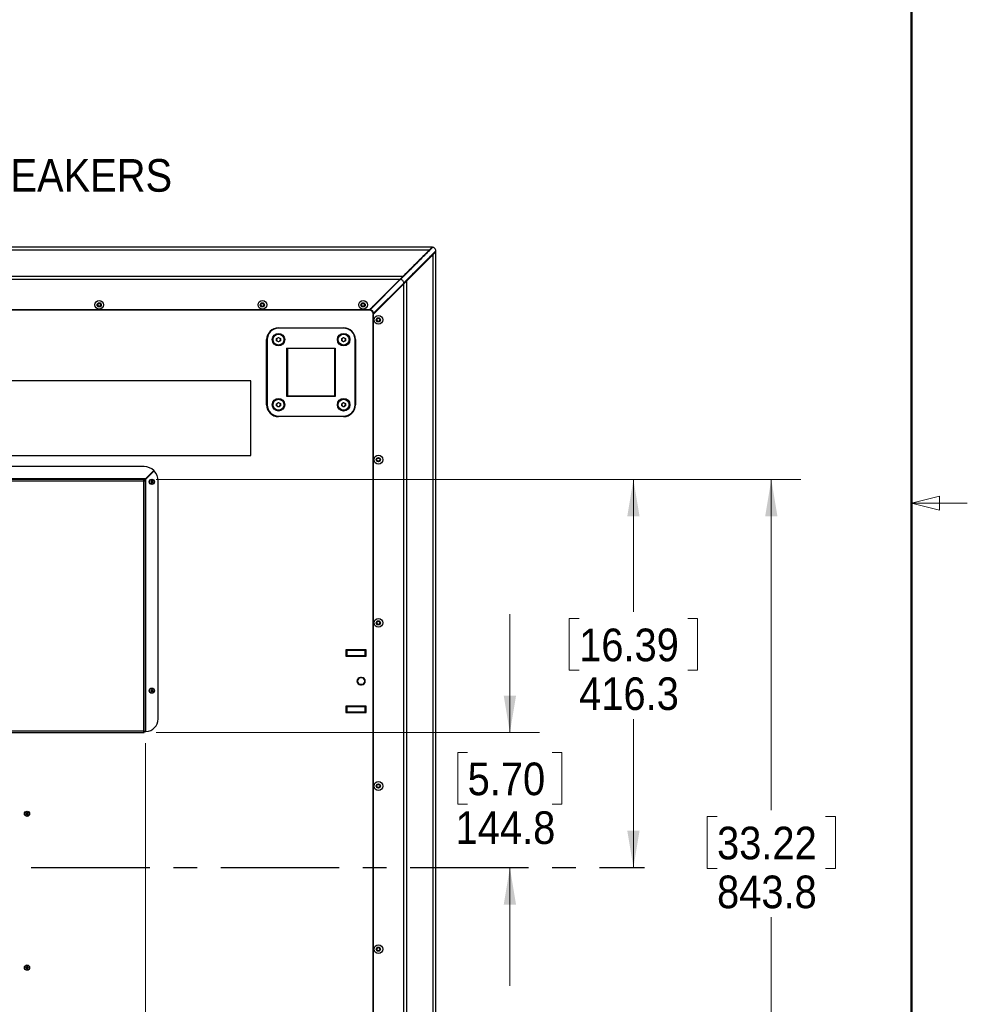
# Model space of a CAD drawing. Header units: millimetres. Extents: x 0 to 844, y -2 to 552.
# Tile 86 of 119: x 743 to 844, y 226 to 331. Entities that reach past the tile are written whole.
import ezdxf

# ---------------------------------------------------------------- set-up
doc = ezdxf.new("R2010")
doc.units = ezdxf.units.MM
doc.linetypes.add('CENTERX2', pattern=[20.32, 12.7, -2.54, 2.54, -2.54])
doc.styles.add('SLDTEXTSTYLE2', font='GOTHIC.TTF', dxfattribs={"width": 0.913})
doc.dimstyles.new('SLDDIMSTYLE2', dxfattribs={"dimtxt": 3.5, "dimasz": 3.9624, "dimexe": 0, "dimexo": 0.0625, "dimgap": 0.875, "dimtad": 0, "dimtih": 1, "dimtoh": 1, "dimdec": 1, "dimlfac": 10, "dimrnd": 1e-09, "dimzin": 12, "dimdsep": 46, "dimtxsty": 'SLDTEXTSTYLE2', "dimsah": 1, "dimcen": 0.09, "dimadec": 0, "dimazin": 3, "dimtfac": 1, "dimtdec": 1, "dimtmove": 0, "dimatfit": 0, "dimfxl": 1, "dimfrac": 2, "dimtolj": 1, "dimtzin": 12, "dimarcsym": 0})
doc.dimstyles.new('SLDDIMSTYLE5', dxfattribs={"dimtxt": 3.5, "dimasz": 3.9624, "dimexe": 0, "dimexo": 0.0625, "dimgap": 0.875, "dimtad": 0, "dimtih": 1, "dimtoh": 1, "dimdec": 1, "dimlfac": 10, "dimrnd": 1e-09, "dimzin": 12, "dimdsep": 46, "dimtxsty": 'SLDTEXTSTYLE2', "dimsah": 1, "dimcen": 0.09, "dimadec": 0, "dimazin": 3, "dimtfac": 1, "dimtdec": 1, "dimtofl": 0, "dimtmove": 0, "dimatfit": 3, "dimfxl": 1, "dimfrac": 2, "dimtolj": 1, "dimtzin": 12, "dimarcsym": 0})
doc.dimstyles.new('SLDDIMSTYLE6', dxfattribs={"dimtxt": 3.5, "dimasz": 3.9624, "dimexe": 0, "dimexo": 0.0625, "dimgap": 0.875, "dimtad": 0, "dimtih": 1, "dimtoh": 1, "dimdec": 1, "dimlfac": 10, "dimrnd": 1e-09, "dimzin": 4, "dimdsep": 46, "dimtxsty": 'SLDTEXTSTYLE2', "dimsah": 1, "dimcen": 0.09, "dimadec": 0, "dimazin": 1, "dimtfac": 1, "dimtdec": 1, "dimtofl": 0, "dimtmove": 0, "dimatfit": 3, "dimfxl": 1, "dimfrac": 2, "dimtolj": 1, "dimtzin": 12, "dimarcsym": 0})

# ---------------------------------------------------------------- blocks, each defined once
blk = doc.blocks.new('_D_14')
at = {"color": 7, "linetype": 'Continuous', "lineweight": 0}
for p, q in [((756.05, 253.66), (756.05, 152.33)), ((709.93, 160.54), (708.87, 160.54)), ((708.87, 160.54), (708.87, 154.99)), ((721.57, 160.54), (722.64, 160.54)), ((722.64, 160.54), (722.64, 154.99)), ((672.35, 155.5), (705.8, 155.5)), ((756.05, 155.5), (725.7, 155.5)), ((708.87, 154.99), (709.93, 154.99)), ((722.64, 154.99), (721.57, 154.99))]:
    blk.add_line(p, q, dxfattribs=at)
at = {"color": 7, "linetype": 'Continuous', "lineweight": 18}
for points in [[(672.35, 155.5), (676.31, 154.84), (676.31, 156.16)], [(756.05, 155.5), (752.08, 156.16), (752.08, 154.84)]]:
    blk.add_solid(points, dxfattribs=at)
at = {"color": 7, "linetype": 'Continuous', "lineweight": 18, "char_height": 3.5, "attachment_point": 1, "style": 'SLDTEXTSTYLE2'}
for s, insert in [('32.95', (709.93, 159.46)), ('837.0', (709.93, 154.22))]:
    blk.add_mtext(s, dxfattribs=dict(at, insert=insert))
blk = doc.blocks.new('_D_15')
at = {"color": 7, "linetype": 'Continuous', "lineweight": 0}
for p, q in [((757.19, 281.95), (811.57, 281.95)), ((808.39, 281.95), (808.39, 267.76)), ((802.57, 267.05), (801.51, 267.05)), ((801.51, 267.05), (801.51, 261.49)), ((814.21, 267.05), (815.28, 267.05)), ((815.28, 267.05), (815.28, 261.49)), ((801.51, 261.49), (802.57, 261.49)), ((815.28, 261.49), (814.21, 261.49)), ((808.39, 240.33), (808.39, 256.25))]:
    blk.add_line(p, q, dxfattribs=at)
at = {"color": 7, "linetype": 'Continuous', "lineweight": 18}
for points in [[(808.39, 281.95), (807.73, 277.99), (809.05, 277.99)], [(808.39, 240.33), (809.05, 244.29), (807.73, 244.29)]]:
    blk.add_solid(points, dxfattribs=at)
at = {"color": 7, "linetype": 'Continuous', "lineweight": 18, "char_height": 3.5, "attachment_point": 1, "style": 'SLDTEXTSTYLE2'}
for s, insert in [('16.39', (802.57, 265.96)), ('416.3', (802.57, 260.73))]:
    blk.add_mtext(s, dxfattribs=dict(at, insert=insert))
blk = doc.blocks.new('_D_16')
at = {"color": 7, "linetype": 'Continuous', "lineweight": 0}
for p, q in [((795.14, 254.8), (795.14, 267.5)), ((757.19, 254.8), (798.31, 254.8)), ((790.61, 252.68), (789.55, 252.68)), ((789.55, 252.68), (789.55, 247.12)), ((799.66, 252.68), (800.73, 252.68)), ((800.73, 252.68), (800.73, 247.12)), ((789.55, 247.12), (790.61, 247.12)), ((800.73, 247.12), (799.66, 247.12)), ((795.14, 240.33), (795.14, 227.63))]:
    blk.add_line(p, q, dxfattribs=at)
at = {"color": 7, "linetype": 'Continuous', "lineweight": 18}
for points in [[(795.14, 254.8), (795.8, 258.76), (794.48, 258.76)], [(795.14, 240.33), (794.48, 236.36), (795.8, 236.36)]]:
    blk.add_solid(points, dxfattribs=at)
at = {"color": 7, "linetype": 'Continuous', "lineweight": 18, "char_height": 3.5, "attachment_point": 1, "style": 'SLDTEXTSTYLE2'}
for s, insert in [('5.70', (790.61, 251.59)), ('144.8', (789.32, 246.36))]:
    blk.add_mtext(s, dxfattribs=dict(at, insert=insert))
blk = doc.blocks.new('_D_20')
at = {"color": 7, "linetype": 'Continuous', "lineweight": 0}
for p, q in [((757.19, 281.95), (826.35, 281.95)), ((823.18, 281.95), (823.18, 246.5)), ((817.36, 245.79), (816.29, 245.79)), ((816.29, 245.79), (816.29, 240.24)), ((828.99, 245.79), (830.06, 245.79)), ((830.06, 245.79), (830.06, 240.24)), ((816.29, 240.24), (817.36, 240.24)), ((830.06, 240.24), (828.99, 240.24)), ((823.18, 197.57), (823.18, 235)), ((743.19, 197.57), (826.35, 197.57))]:
    blk.add_line(p, q, dxfattribs=at)
at = {"color": 7, "linetype": 'Continuous', "lineweight": 18}
for points in [[(823.18, 281.95), (822.52, 277.99), (823.84, 277.99)], [(823.18, 197.57), (823.84, 201.53), (822.52, 201.53)]]:
    blk.add_solid(points, dxfattribs=at)
at = {"color": 7, "linetype": 'Continuous', "lineweight": 18, "char_height": 3.5, "attachment_point": 1, "style": 'SLDTEXTSTYLE2'}
for s, insert in [('33.22', (817.36, 244.71)), ('843.8', (817.36, 239.47))]:
    blk.add_mtext(s, dxfattribs=dict(at, insert=insert))
blk = doc.blocks.new('_D_21')
at = {"color": 7, "linetype": 'Continuous', "lineweight": 0}
for p, q in [((588.65, 253.66), (588.65, 140.69)), ((756.05, 253.66), (756.05, 140.69)), ((666.16, 148.91), (665.09, 148.91)), ((665.09, 148.91), (665.09, 143.35)), ((677.8, 148.91), (678.86, 148.91)), ((678.86, 148.91), (678.86, 143.35)), ((588.65, 143.86), (662.02, 143.86)), ((756.05, 143.86), (681.93, 143.86)), ((665.09, 143.35), (666.16, 143.35)), ((678.86, 143.35), (677.8, 143.35))]:
    blk.add_line(p, q, dxfattribs=at)
at = {"color": 7, "linetype": 'Continuous', "lineweight": 18}
for points in [[(588.65, 143.86), (592.61, 143.2), (592.61, 144.53)], [(756.05, 143.86), (752.08, 144.53), (752.08, 143.2)]]:
    blk.add_solid(points, dxfattribs=at)
at = {"color": 7, "linetype": 'Continuous', "lineweight": 18, "char_height": 3.5, "attachment_point": 1, "style": 'SLDTEXTSTYLE2'}
for s, insert in [('65.91', (666.16, 147.82)), ('1674.0', (664.87, 142.58))]:
    blk.add_mtext(s, dxfattribs=dict(at, insert=insert))

msp = doc.modelspace()

# ---------------------------------------------------------------- linework, layer by layer
at = {"color": 7, "linetype": 'Continuous', "lineweight": 50}
msp.add_line((838.2, 546.1), (838.2, 12.7), dxfattribs=at)
at = {"color": 7, "linetype": 'Continuous', "lineweight": 25}
for p, q in [((786.792, 306.86), (557.9, 306.86)), ((786.474, 306.543), (558.218, 306.543)), ((783.669, 303.737), (786.474, 306.543)), ((786.486, 306.505), (783.68, 303.699)), ((786.486, 306.505), (786.469, 306.522)), ((786.792, 306.86), (786.474, 306.543)), ((786.491, 306.543), (786.642, 306.71)), ((786.774, 306.827), (786.642, 306.71)), ((786.792, 306.811), (786.775, 306.828)), ((786.792, 306.811), (786.842, 306.857)), ((786.898, 306.068), (787.216, 306.386)), ((786.899, 306.135), (787.066, 306.286)), ((787.183, 306.419), (787.066, 306.286)), ((787.066, 306.236), (787.066, 306.286)), ((787.213, 306.486), (787.166, 306.436)), ((787.166, 306.436), (787.183, 306.419)), ((787.183, 306.419), (787.183, 306.419)), ((787.216, 174.265), (787.216, 306.386)), ((784.055, 303.324), (786.861, 306.13)), ((786.898, 306.068), (784.093, 303.263)), ((786.467, 305.688), (784.374, 303.594)), ((786.467, 305.688), (786.464, 305.634)), ((786.666, 305.886), (786.666, 305.836)), ((786.816, 306.036), (786.816, 305.986)), ((786.861, 306.13), (786.877, 306.114)), ((786.898, 174.582), (786.898, 306.068)), ((786.903, 306.073), (786.903, 306.123)), ((786.966, 306.136), (786.966, 306.188)), ((787.007, 306.177), (787.007, 306.228)), ((783.669, 303.737), (561.023, 303.737)), ((783.351, 303.42), (561.341, 303.42)), ((783.376, 303.395), (780.096, 300.115)), ((783.351, 303.42), (780.097, 300.165)), ((780.144, 300.161), (783.378, 303.394)), ((784.215, 303.435), (780.915, 300.135)), ((783.669, 303.737), (783.351, 303.42)), ((783.376, 303.395), (783.36, 303.412)), ((783.378, 303.394), (783.376, 303.395)), ((783.68, 303.699), (783.663, 303.716)), ((783.698, 303.714), (783.68, 303.699)), ((783.776, 302.946), (784.093, 303.263)), ((784.055, 303.324), (784.07, 303.343)), ((784.055, 303.324), (784.071, 303.308)), ((784.093, 177.388), (784.093, 303.263)), ((784.215, 303.435), (784.374, 303.594)), ((780.471, 299.74), (783.751, 303.02)), ((780.516, 299.788), (783.75, 303.022)), ((780.521, 299.691), (783.776, 302.946)), ((783.751, 303.02), (783.75, 303.022)), ((783.751, 303.02), (783.767, 303.004)), ((783.776, 177.705), (783.776, 302.946)), ((780.097, 300.165), (564.595, 300.165)), ((780.047, 300.115), (564.645, 300.115)), ((780.097, 300.165), (780.047, 300.115)), ((780.096, 300.115), (780.096, 300.115)), ((780.492, 300.545), (780.491, 300.56)), ((780.915, 300.135), (780.496, 299.717)), ((780.787, 300.007), (780.827, 299.997)), ((780.816, 300.01), (780.803, 300.023)), ((780.816, 300.01), (780.84, 300.01)), ((780.901, 300.137), (780.915, 300.135)), ((780.962, 300.132), (780.912, 300.132)), ((780.965, 300.135), (780.915, 300.135)), ((780.471, 299.74), (780.471, 299.74)), ((780.471, 299.641), (780.521, 299.691)), ((780.471, 181.01), (780.471, 299.641)), ((780.521, 180.96), (780.521, 299.691)), ((770.324, 298.223), (777.309, 298.223)), ((770.324, 298.223), (770.324, 298.173)), ((777.309, 298.173), (770.324, 298.173)), ((777.309, 298.223), (777.309, 298.173)), ((769.054, 296.953), (769.104, 296.953)), ((769.054, 289.968), (769.054, 296.953)), ((769.104, 296.953), (769.104, 289.968)), ((770.121, 297.065), (770.319, 297.184)), ((770.126, 296.834), (770.121, 297.065)), ((770.328, 296.722), (770.126, 296.834)), ((770.319, 297.184), (770.521, 297.072)), ((770.526, 296.841), (770.328, 296.722)), ((770.521, 297.072), (770.526, 296.841)), ((777.106, 297.065), (777.304, 297.184)), ((777.111, 296.834), (777.106, 297.065)), ((777.313, 296.722), (777.111, 296.834)), ((777.304, 297.184), (777.506, 297.072)), ((777.511, 296.841), (777.313, 296.722)), ((777.506, 297.072), (777.511, 296.841)), ((778.529, 289.968), (778.529, 296.953)), ((778.579, 296.953), (778.529, 296.953)), ((778.579, 296.953), (778.579, 289.968)), ((771.226, 296.05), (776.406, 296.05)), ((771.226, 290.87), (771.226, 296.05)), ((771.276, 296), (771.226, 296.05)), ((776.356, 296), (771.276, 296)), ((771.276, 296), (771.276, 290.92)), ((776.356, 296), (776.406, 296.05)), ((776.356, 290.92), (776.356, 296)), ((776.406, 296.05), (776.406, 290.87)), ((767.346, 292.525), (672.346, 292.525)), ((767.346, 284.525), (767.346, 292.525)), ((771.226, 290.87), (771.276, 290.92)), ((776.406, 290.87), (771.226, 290.87)), ((771.276, 290.92), (776.356, 290.92)), ((776.406, 290.87), (776.356, 290.92)), ((769.104, 289.968), (769.054, 289.968)), ((770.121, 290.08), (770.319, 290.199)), ((770.126, 289.849), (770.121, 290.08)), ((770.328, 289.737), (770.126, 289.849)), ((770.319, 290.199), (770.521, 290.087)), ((770.526, 289.856), (770.328, 289.737)), ((770.521, 290.087), (770.526, 289.856)), ((777.106, 290.08), (777.304, 290.199)), ((777.111, 289.849), (777.106, 290.08)), ((777.313, 289.737), (777.111, 289.849)), ((777.304, 290.199), (777.506, 290.087)), ((777.511, 289.856), (777.313, 289.737)), ((777.506, 290.087), (777.511, 289.856)), ((778.529, 289.968), (778.579, 289.968)), ((770.324, 288.748), (777.309, 288.748)), ((770.324, 288.748), (770.324, 288.698)), ((777.309, 288.698), (770.324, 288.698)), ((777.309, 288.748), (777.309, 288.698)), ((672.346, 284.525), (767.346, 284.525)), ((755.918, 283.329), (588.775, 283.329)), ((755.918, 282.011), (588.775, 282.011)), ((755.918, 281.95), (755.918, 282.011)), ((756.072, 282.011), (755.918, 282.011)), ((756.965, 282.905), (756.072, 282.011)), ((756.107, 281.976), (757.001, 282.87)), ((756.107, 281.822), (756.107, 281.976)), ((756.996, 282.925), (756.944, 282.925)), ((756.996, 282.865), (756.996, 282.925)), ((755.918, 281.95), (588.775, 281.95)), ((755.864, 281.768), (588.828, 281.768)), ((755.864, 254.983), (755.864, 281.768)), ((755.917, 281.827), (755.917, 281.948)), ((755.918, 281.95), (755.918, 281.829)), ((756.046, 281.822), (755.925, 281.822)), ((756.046, 254.929), (756.046, 281.822)), ((756.107, 281.822), (756.046, 281.822)), ((756.107, 254.929), (756.107, 281.822)), ((756.615, 281.735), (756.728, 281.719)), ((756.615, 281.665), (756.728, 281.682)), ((756.709, 281.737), (756.728, 281.719)), ((756.728, 281.682), (756.709, 281.664)), ((756.711, 281.832), (756.728, 281.719)), ((756.711, 281.569), (756.728, 281.682)), ((756.728, 281.682), (756.728, 281.719)), ((756.765, 281.719), (756.728, 281.719)), ((756.728, 281.682), (756.765, 281.682)), ((756.781, 281.832), (756.765, 281.719)), ((756.765, 281.719), (756.783, 281.737)), ((756.877, 281.735), (756.765, 281.719)), ((756.765, 281.719), (756.765, 281.682)), ((756.783, 281.664), (756.765, 281.682)), ((756.877, 281.665), (756.765, 281.682)), ((756.781, 281.569), (756.765, 281.682)), ((757.425, 256.279), (757.425, 281.822)), ((779.711, 263.698), (777.561, 263.698)), ((777.561, 263.698), (777.561, 262.998)), ((777.561, 262.998), (779.711, 262.998)), ((779.536, 263.607), (777.636, 263.607)), ((777.636, 263.607), (777.636, 263.08)), ((777.636, 263.08), (779.536, 263.08)), ((779.636, 263.592), (779.536, 263.607)), ((779.536, 263.08), (779.636, 263.095)), ((779.636, 263.095), (779.636, 263.592)), ((779.711, 262.998), (779.711, 263.698)), ((779.236, 260.725), (779.136, 260.725)), ((779.236, 260.665), (779.136, 260.665)), ((779.136, 259.985), (779.236, 259.985)), ((779.136, 259.925), (779.236, 259.925)), ((756.615, 259.335), (756.728, 259.319)), ((756.615, 259.265), (756.728, 259.282)), ((756.709, 259.337), (756.728, 259.319)), ((756.728, 259.282), (756.709, 259.264)), ((756.711, 259.432), (756.728, 259.319)), ((756.711, 259.169), (756.728, 259.282)), ((756.728, 259.282), (756.728, 259.319)), ((756.765, 259.319), (756.728, 259.319)), ((756.728, 259.282), (756.765, 259.282)), ((756.781, 259.432), (756.765, 259.319)), ((756.765, 259.319), (756.783, 259.337)), ((756.877, 259.335), (756.765, 259.319)), ((756.765, 259.319), (756.765, 259.282)), ((756.783, 259.264), (756.765, 259.282)), ((756.877, 259.265), (756.765, 259.282)), ((756.781, 259.169), (756.765, 259.282)), ((779.711, 257.653), (777.561, 257.653)), ((777.561, 257.653), (777.561, 256.953)), ((777.561, 256.953), (779.711, 256.953)), ((777.636, 257.571), (777.636, 257.044)), ((779.536, 257.571), (777.636, 257.571)), ((777.636, 257.044), (779.536, 257.044)), ((779.636, 257.556), (779.536, 257.571)), ((779.536, 257.044), (779.636, 257.059)), ((779.636, 257.059), (779.636, 257.556)), ((779.711, 256.953), (779.711, 257.653)), ((588.775, 254.8), (755.918, 254.8)), ((588.828, 254.983), (755.864, 254.983)), ((755.918, 254.922), (755.918, 254.934)), ((755.918, 254.8), (755.918, 254.922)), ((755.923, 254.93), (756.044, 254.93)), ((756.046, 254.929), (755.925, 254.929)), ((756.046, 254.929), (756.075, 254.929)), ((743.223, 246.133), (743.336, 246.117)), ((743.223, 246.063), (743.336, 246.08)), ((743.318, 246.135), (743.336, 246.117)), ((743.336, 246.08), (743.318, 246.062)), ((743.32, 246.23), (743.336, 246.117)), ((743.32, 245.967), (743.336, 246.08)), ((743.336, 246.08), (743.336, 246.117)), ((743.373, 246.117), (743.336, 246.117)), ((743.336, 246.08), (743.373, 246.08)), ((743.39, 246.23), (743.373, 246.117)), ((743.373, 246.117), (743.392, 246.135)), ((743.486, 246.133), (743.373, 246.117)), ((743.373, 246.117), (743.373, 246.08)), ((743.392, 246.062), (743.373, 246.08)), ((743.486, 246.063), (743.373, 246.08)), ((743.39, 245.967), (743.373, 246.08)), ((743.223, 229.633), (743.336, 229.617)), ((743.223, 229.563), (743.336, 229.58)), ((743.318, 229.635), (743.336, 229.617)), ((743.336, 229.58), (743.318, 229.562)), ((743.32, 229.73), (743.336, 229.617)), ((743.32, 229.467), (743.336, 229.58)), ((743.336, 229.58), (743.336, 229.617)), ((743.373, 229.617), (743.336, 229.617)), ((743.336, 229.58), (743.373, 229.58)), ((743.39, 229.73), (743.373, 229.617)), ((743.373, 229.617), (743.392, 229.635)), ((743.486, 229.633), (743.373, 229.617)), ((743.373, 229.617), (743.373, 229.58)), ((743.392, 229.562), (743.373, 229.58)), ((743.486, 229.563), (743.373, 229.58)), ((743.39, 229.467), (743.373, 229.58))]:
    msp.add_line(p, q, dxfattribs=at)
at = {"color": 8, "linetype": 'Continuous', "lineweight": 25}
for p, q in [((786.716, 305.936), (786.716, 305.886)), ((784.211, 303.381), (784.215, 303.435)), ((784.374, 303.594), (784.37, 303.54))]:
    msp.add_line(p, q, dxfattribs=at)
at = {"color": 7, "linetype": 'Continuous', "lineweight": 18}
for p, q in [((838.2, 279.4), (841.2, 280.15)), ((841.2, 278.65), (841.2, 280.15)), ((838.2, 279.4), (841.2, 278.65)), ((838.2, 279.4), (844.2, 279.4))]:
    msp.add_line(p, q, dxfattribs=at)
at = {"color": 7, "linetype": 'CENTERX2', "lineweight": 25}
msp.add_line((540.609, 240.325), (809.573, 240.325), dxfattribs=at)
at = {"color": 7, "linetype": 'Continuous', "lineweight": 25, "flags": 128}
for points in [[(786.504, 306.52), (786.504, 306.52), (786.498, 306.515), (786.492, 306.51), (786.486, 306.505)], [(786.877, 306.114), (786.243, 305.479), (785.587, 304.823), (784.931, 304.167), (784.488, 303.725), (784.071, 303.308)], [(786.876, 306.148), (786.873, 306.145), (786.87, 306.141), (786.867, 306.137), (786.864, 306.134), (786.861, 306.13)], [(780.492, 300.545), (781.201, 301.253), (781.91, 301.962), (782.264, 302.316), (782.618, 302.67), (783.36, 303.412)], [(783.767, 303.004), (783.087, 302.324), (782.378, 301.615), (781.639, 300.876), (780.901, 300.137)], [(780.088, 300.14), (780.15, 300.203), (780.237, 300.29), (780.365, 300.417), (780.492, 300.545)], [(780.901, 300.137), (780.803, 300.039), (780.706, 299.942), (780.578, 299.814), (780.496, 299.732)]]:
    msp.add_lwpolyline(points, dxfattribs=at)
at = {"color": 7, "linetype": 'Continuous', "lineweight": 25}
for centre, radius in [((751.096, 300.68), 0.47), ((768.596, 300.68), 0.47), ((779.396, 300.68), 0.47), ((751.096, 300.68), 0.225), ((751.096, 300.68), 0.2), ((751.096, 300.68), 0.165), ((768.596, 300.68), 0.225), ((768.596, 300.68), 0.2), ((768.596, 300.68), 0.165), ((779.396, 300.68), 0.225), ((779.396, 300.68), 0.2), ((779.396, 300.68), 0.165), ((781.036, 299.075), 0.47), ((781.036, 299.075), 0.225), ((781.036, 299.075), 0.2), ((781.036, 299.075), 0.165), ((770.324, 296.953), 0.672), ((770.324, 296.953), 0.585), ((777.309, 296.953), 0.672), ((777.309, 296.953), 0.585), ((770.324, 289.968), 0.672), ((770.324, 289.968), 0.585), ((777.309, 289.968), 0.672), ((777.309, 289.968), 0.585), ((781.036, 284.075), 0.47), ((781.036, 284.075), 0.225), ((781.036, 284.075), 0.2), ((781.036, 284.075), 0.165), ((756.746, 281.7), 0.28), ((756.746, 281.7), 0.263), ((781.036, 266.575), 0.47), ((781.036, 266.575), 0.225), ((781.036, 266.575), 0.2), ((781.036, 266.575), 0.165), ((756.746, 259.3), 0.28), ((756.746, 259.3), 0.263), ((781.036, 249.075), 0.47), ((781.036, 249.075), 0.225), ((781.036, 249.075), 0.2), ((781.036, 249.075), 0.165), ((743.355, 246.098), 0.28), ((743.355, 246.098), 0.263), ((781.036, 231.575), 0.47), ((781.036, 231.575), 0.225), ((781.036, 231.575), 0.2), ((781.036, 231.575), 0.165), ((743.355, 229.598), 0.28), ((743.355, 229.598), 0.263)]:
    msp.add_circle(centre, radius, dxfattribs=at)
for centre, radius, start, end in [((780.081, 299.725), 0.39, 2.49055, 87.50945), ((780.081, 299.725), 0.44, 8.25145, 81.74855), ((770.324, 296.953), 1.27, 90, 180), ((770.324, 296.953), 1.22, 90, 180), ((777.309, 296.953), 1.27, 0, 90), ((777.309, 296.953), 1.22, 0, 90), ((770.324, 296.953), 0.2, 121.0613, 181.0613), ((770.324, 296.953), 0.2, 181.0613, 241.0613), ((770.324, 296.953), 0.2, 61.0613, 121.0613), ((770.324, 296.953), 0.2, 241.0613, 301.0613), ((770.324, 296.953), 0.2, 1.0613, 61.0613), ((770.324, 296.953), 0.2, 301.0613, 1.0613), ((777.309, 296.953), 0.2, 121.0613, 181.0613), ((777.309, 296.953), 0.2, 181.0613, 241.0613), ((777.309, 296.953), 0.2, 61.0613, 121.0613), ((777.309, 296.953), 0.2, 241.0613, 301.0613), ((777.309, 296.953), 0.2, 1.0613, 61.0613), ((777.309, 296.953), 0.2, 301.0613, 1.0613), ((770.324, 289.968), 1.27, 180, 270), ((770.324, 289.968), 1.22, 180, 270), ((770.324, 289.968), 0.2, 121.0613, 181.0613), ((770.324, 289.968), 0.2, 181.0613, 241.0613), ((770.324, 289.968), 0.2, 61.0613, 121.0613), ((770.324, 289.968), 0.2, 241.0613, 301.0613), ((770.324, 289.968), 0.2, 1.0613, 61.0613), ((770.324, 289.968), 0.2, 301.0613, 1.0613), ((777.309, 289.968), 0.2, 121.0613, 181.0613), ((777.309, 289.968), 0.2, 181.0613, 241.0613), ((777.309, 289.968), 0.2, 61.0613, 121.0613), ((777.309, 289.968), 0.2, 241.0613, 301.0613), ((777.309, 289.968), 1.22, 270, 0), ((777.309, 289.968), 1.27, 270, 0), ((777.309, 289.968), 0.2, 1.0613, 61.0613), ((777.309, 289.968), 0.2, 301.0613, 1.0613), ((755.918, 281.822), 1.507, 45.95049, 90), ((755.918, 281.822), 1.507, 360, 44.04951), ((757.416, 281.7), 0.802, 177.49825, 182.50175), ((756.744, 277.17), 4.567, 90.43273, 91.62137), ((756.744, 286.231), 4.567, 268.37863, 269.56727), ((761.276, 281.703), 4.567, 178.37863, 179.56727), ((761.276, 281.698), 4.567, 180.43273, 181.62137), ((756.746, 281.03), 0.802, 87.49825, 92.50175), ((756.746, 282.37), 0.802, 267.49825, 272.50175), ((752.216, 281.703), 4.567, 0.43273, 1.62137), ((752.216, 281.698), 4.567, 358.37863, 359.56727), ((756.748, 277.17), 4.567, 88.37863, 89.56727), ((756.748, 286.231), 4.567, 270.43273, 271.62137), ((756.076, 281.7), 0.802, 357.49825, 2.50175), ((779.136, 260.325), 0.4, 90, 270), ((779.136, 260.325), 0.34, 90, 270), ((779.236, 260.325), 0.4, 270, 90), ((779.236, 260.325), 0.34, 270, 90), ((757.416, 259.3), 0.802, 177.49825, 182.50175), ((756.744, 254.77), 4.567, 90.43273, 91.62137), ((756.744, 263.831), 4.567, 268.37863, 269.56727), ((761.276, 259.303), 4.567, 178.37863, 179.56727), ((761.276, 259.298), 4.567, 180.43273, 181.62137), ((756.746, 258.63), 0.802, 87.49825, 92.50175), ((756.746, 259.97), 0.802, 267.49825, 272.50175), ((752.216, 259.303), 4.567, 0.43273, 1.62137), ((752.216, 259.298), 4.567, 358.37863, 359.56727), ((756.748, 254.77), 4.567, 88.37863, 89.56727), ((756.748, 263.831), 4.567, 270.43273, 271.62137), ((756.076, 259.3), 0.802, 357.49825, 2.50175), ((756.075, 256.279), 1.35, 271.37404, 0), ((743.353, 241.568), 4.567, 90.43273, 91.62137), ((744.025, 246.098), 0.802, 177.49825, 182.50175), ((747.885, 246.101), 4.567, 178.37863, 179.56727), ((743.355, 245.428), 0.802, 87.49825, 92.50175), ((738.825, 246.101), 4.567, 0.43273, 1.62137), ((743.357, 241.568), 4.567, 88.37863, 89.56727), ((742.685, 246.098), 0.802, 357.49825, 2.50175), ((743.353, 250.629), 4.567, 268.37863, 269.56727), ((747.885, 246.096), 4.567, 180.43273, 181.62137), ((743.355, 246.768), 0.802, 267.49825, 272.50175), ((738.825, 246.096), 4.567, 358.37863, 359.56727), ((743.357, 250.629), 4.567, 270.43273, 271.62137), ((743.353, 225.068), 4.567, 90.43273, 91.62137), ((744.025, 229.598), 0.802, 177.49825, 182.50175), ((743.353, 234.129), 4.567, 268.37863, 269.56727), ((747.885, 229.601), 4.567, 178.37863, 179.56727), ((747.885, 229.596), 4.567, 180.43273, 181.62137), ((743.355, 228.928), 0.802, 87.49825, 92.50175), ((743.355, 230.268), 0.802, 267.49825, 272.50175), ((738.825, 229.601), 4.567, 0.43273, 1.62137), ((738.825, 229.596), 4.567, 358.37863, 359.56727), ((743.357, 225.068), 4.567, 88.37863, 89.56727), ((743.357, 234.129), 4.567, 270.43273, 271.62137), ((742.685, 229.598), 0.802, 357.49825, 2.50175)]:
    msp.add_arc(centre, radius, start, end, dxfattribs=at)
for points, knots in [([(783.663, 303.716), (783.874, 303.926), (784.302, 304.355), (784.988, 305.04), (785.713, 305.766), (786.22, 306.272), (786.469, 306.522)], [0, 0, 0, 0, 0.22477818, 0.45855117, 0.73305933, 1, 1, 1, 1]), ([(783.698, 303.714), (783.89, 303.906), (784.283, 304.299), (784.877, 304.893), (785.455, 305.471), (785.997, 306.013), (786.337, 306.353), (786.504, 306.52)], [0, 0, 0, 0, 0.204472, 0.42018, 0.635888, 0.8219065, 1, 1, 1, 1]), ([(786.469, 306.522), (786.471, 306.524), (786.475, 306.527), (786.48, 306.532), (786.485, 306.538), (786.489, 306.541), (786.491, 306.543)], [0, 0, 0, 0, 0.2499589, 0.499934, 0.7499585, 1, 1, 1, 1]), ([(786.792, 306.811), (786.784, 306.804), (786.77, 306.789), (786.685, 306.705), (786.589, 306.608), (786.521, 306.54), (786.486, 306.505)], [0, 0, 0, 0, 0.26963252, 0.54710248, 0.77219318, 1, 1, 1, 1]), ([(786.491, 306.543), (786.521, 306.573), (786.577, 306.63), (786.646, 306.699), (786.698, 306.751), (786.733, 306.787), (786.763, 306.817), (786.77, 306.823), (786.774, 306.827)], [0, 0, 0, 0, 0.2167507, 0.4023587, 0.5589238, 0.6904159, 0.8072185, 1, 1, 1, 1]), ([(786.504, 306.52), (786.54, 306.556), (786.635, 306.651), (786.75, 306.766), (786.828, 306.844), (786.837, 306.853), (786.842, 306.857)], [0, 0, 0, 0, 0.21305536, 0.5639211, 0.78941661, 1, 1, 1, 1]), ([(787.213, 306.482), (787.203, 306.529), (787.184, 306.624), (787.096, 306.741), (786.979, 306.828), (786.885, 306.848), (786.837, 306.858)], [0, 0, 0, 0, 0.2530818, 0.5, 0.7469182, 1, 1, 1, 1]), ([(786.861, 306.13), (786.905, 306.174), (786.991, 306.261), (787.089, 306.358), (787.153, 306.422), (787.162, 306.431), (787.166, 306.436)], [0, 0, 0, 0, 0.28929457, 0.57300351, 0.78745737, 1, 1, 1, 1]), ([(786.876, 306.148), (786.919, 306.191), (787.017, 306.29), (787.13, 306.403), (787.201, 306.474), (787.209, 306.482), (787.213, 306.486)], [0, 0, 0, 0, 0.25484616, 0.58229666, 0.80502052, 1, 1, 1, 1]), ([(787.183, 306.419), (787.178, 306.413), (787.17, 306.405), (787.134, 306.37), (787.083, 306.318), (787.002, 306.238), (786.93, 306.166), (786.899, 306.135)], [0, 0, 0, 0, 0.2247749, 0.335728, 0.4819612, 0.7763354, 1, 1, 1, 1]), ([(784.07, 303.343), (784.261, 303.534), (784.654, 303.927), (785.249, 304.522), (785.827, 305.1), (786.369, 305.642), (786.71, 305.983), (786.876, 306.148)], [0, 0, 0, 0, 0.2044736, 0.4201914, 0.6359092, 0.8226794, 1, 1, 1, 1]), ([(786.899, 306.135), (786.897, 306.133), (786.893, 306.13), (786.888, 306.124), (786.883, 306.119), (786.879, 306.115), (786.877, 306.114)], [0, 0, 0, 0, 0.2499581, 0.4999332, 0.7499584, 1, 1, 1, 1]), ([(783.36, 303.412), (783.373, 303.425), (783.401, 303.453), (783.442, 303.494), (783.483, 303.535), (783.534, 303.586), (783.595, 303.647), (783.64, 303.693), (783.663, 303.716)], [0, 0, 0, 0, 0.1322257, 0.2647075, 0.3969472, 0.5295502, 0.7636566, 1, 1, 1, 1]), ([(783.68, 303.699), (783.625, 303.644), (783.527, 303.546), (783.423, 303.442), (783.376, 303.395)], [0, 0, 0, 0, 0.5536582, 1, 1, 1, 1]), ([(783.378, 303.394), (783.385, 303.402), (783.393, 303.409), (783.4, 303.417), (783.401, 303.417)], [0, 0, 0, 0, 0.9804065, 1, 1, 1, 1]), ([(783.4, 303.417), (783.42, 303.437), (783.459, 303.476), (783.514, 303.53), (783.564, 303.58), (783.609, 303.625), (783.654, 303.67), (783.684, 303.7), (783.698, 303.714)], [0, 0, 0, 0, 0.1937263, 0.3882979, 0.5400494, 0.6922399, 0.8458571, 1, 1, 1, 1]), ([(783.773, 303.045), (783.765, 303.083), (783.746, 303.176), (783.658, 303.302), (783.532, 303.391), (783.439, 303.409), (783.401, 303.417)], [0, 0, 0, 0, 0.2068545, 0.4999993, 0.793144, 1, 1, 1, 1]), ([(783.751, 303.02), (783.81, 303.079), (783.914, 303.183), (784.012, 303.281), (784.055, 303.324)], [0, 0, 0, 0, 0.5636765, 1, 1, 1, 1]), ([(784.071, 303.308), (784.058, 303.295), (784.033, 303.269), (783.993, 303.23), (783.954, 303.19), (783.903, 303.139), (783.841, 303.077), (783.792, 303.029), (783.767, 303.004)], [0, 0, 0, 0, 0.1322367, 0.2648395, 0.3970843, 0.5297394, 0.7639641, 1, 1, 1, 1]), ([(783.773, 303.045), (783.796, 303.068), (783.843, 303.115), (783.903, 303.176), (783.953, 303.225), (783.992, 303.265), (784.032, 303.304), (784.057, 303.33), (784.07, 303.343)], [0, 0, 0, 0, 0.2315797, 0.4646155, 0.5976593, 0.7310051, 0.8653249, 1, 1, 1, 1]), ([(783.75, 303.022), (783.757, 303.029), (783.765, 303.037), (783.773, 303.045), (783.773, 303.045)], [0, 0, 0, 0, 0.9806261, 1, 1, 1, 1]), ([(780.083, 300.115), (780.081, 300.115), (780.078, 300.116), (780.073, 300.118), (780.07, 300.122), (780.068, 300.127), (780.068, 300.132), (780.069, 300.137), (780.071, 300.14), (780.072, 300.141)], [0, 0, 0, 0, 0.1438211, 0.287643, 0.4314275, 0.5750444, 0.7184441, 0.8616728, 1, 1, 1, 1]), ([(780.088, 300.14), (780.087, 300.139), (780.085, 300.136), (780.083, 300.131), (780.084, 300.126), (780.086, 300.122), (780.089, 300.118), (780.093, 300.116), (780.095, 300.115), (780.096, 300.115)], [0, 0, 0, 0, 0.1540883, 0.3081839, 0.462119, 0.6160069, 0.770048, 0.924376, 1, 1, 1, 1]), ([(780.098, 300.115), (780.097, 300.115), (780.095, 300.115), (780.091, 300.115), (780.087, 300.115), (780.084, 300.115), (780.083, 300.115)], [0, 0, 0, 0, 0.1394494, 0.4264369, 0.7134233, 1, 1, 1, 1]), ([(780.144, 300.161), (780.14, 300.156), (780.129, 300.145), (780.114, 300.131), (780.103, 300.121), (780.098, 300.116), (780.097, 300.115), (780.096, 300.115)], [0, 0, 0, 0, 0.2182905, 0.5218996, 0.7396086, 0.909354, 1, 1, 1, 1]), ([(780.096, 300.115), (780.097, 300.115), (780.097, 300.115), (780.098, 300.115), (780.098, 300.115)], [0, 0, 0, 0, 0.8875851, 1, 1, 1, 1]), ([(780.47, 299.742), (780.47, 299.742), (780.471, 299.741), (780.471, 299.741), (780.471, 299.74)], [0, 0, 0, 0, 0.1124148, 1, 1, 1, 1]), ([(780.471, 299.727), (780.471, 299.729), (780.471, 299.733), (780.471, 299.738), (780.471, 299.741), (780.47, 299.742)], [0, 0, 0, 0, 0.4246011, 0.7115879, 1, 1, 1, 1]), ([(780.516, 299.788), (780.512, 299.784), (780.502, 299.774), (780.488, 299.76), (780.477, 299.748), (780.472, 299.742), (780.471, 299.741), (780.471, 299.74)], [0, 0, 0, 0, 0.1993091, 0.5014662, 0.7246651, 0.8971887, 1, 1, 1, 1]), ([(780.471, 299.74), (780.471, 299.739), (780.472, 299.735), (780.475, 299.731), (780.48, 299.729), (780.485, 299.727), (780.49, 299.728), (780.494, 299.73), (780.495, 299.732), (780.496, 299.732)], [0, 0, 0, 0, 0.1546741, 0.309355, 0.463853, 0.6180415, 0.7719912, 0.9258774, 1, 1, 1, 1]), ([(780.496, 299.717), (780.495, 299.715), (780.493, 299.713), (780.488, 299.712), (780.482, 299.712), (780.478, 299.714), (780.474, 299.718), (780.471, 299.722), (780.471, 299.725), (780.471, 299.727)], [0, 0, 0, 0, 0.1432403, 0.2864841, 0.429663, 0.5728887, 0.7162829, 0.8598937, 1, 1, 1, 1]), ([(780.496, 299.732), (780.496, 299.731), (780.496, 299.728), (780.496, 299.723), (780.496, 299.719), (780.496, 299.717)], [0, 0, 0, 0, 0.2852364, 0.5720003, 1, 1, 1, 1]), ([(755.864, 281.768), (755.87, 281.788), (755.883, 281.829), (755.899, 281.885), (755.911, 281.927), (755.917, 281.948), (755.917, 281.95), (755.918, 281.95)], [0, 0, 0, 0, 0.21560888, 0.44323786, 0.66402765, 0.87747334, 1, 1, 1, 1]), ([(755.864, 281.768), (755.871, 281.776), (755.881, 281.786), (755.893, 281.8), (755.9, 281.809), (755.906, 281.816), (755.912, 281.823), (755.917, 281.828), (755.917, 281.829), (755.918, 281.829)], [0, 0, 0, 0, 0.2747, 0.3972119, 0.5173262, 0.6236247, 0.7177967, 0.887697, 1, 1, 1, 1]), ([(756.046, 281.822), (756.044, 281.82), (756.038, 281.816), (755.998, 281.804), (755.948, 281.791), (755.901, 281.779), (755.876, 281.772), (755.864, 281.768)], [0, 0, 0, 0, 0.2345495, 0.47870128, 0.73319056, 0.86517206, 1, 1, 1, 1]), ([(755.925, 281.822), (755.924, 281.82), (755.922, 281.815), (755.908, 281.804), (755.888, 281.788), (755.872, 281.775), (755.864, 281.768)], [0, 0, 0, 0, 0.21476578, 0.4502427, 0.71088897, 1, 1, 1, 1]), ([(755.864, 254.983), (755.884, 254.976), (755.925, 254.964), (755.981, 254.948), (756.023, 254.936), (756.043, 254.93), (756.045, 254.929), (756.046, 254.929)], [0, 0, 0, 0, 0.2156089, 0.4432379, 0.6640276, 0.8774733, 1, 1, 1, 1]), ([(755.864, 254.983), (755.871, 254.976), (755.882, 254.966), (755.896, 254.954), (755.905, 254.946), (755.912, 254.94), (755.919, 254.934), (755.924, 254.93), (755.924, 254.929), (755.925, 254.929)], [0, 0, 0, 0, 0.2747, 0.3972119, 0.5173262, 0.6236247, 0.7177967, 0.887697, 1, 1, 1, 1]), ([(755.918, 254.8), (755.916, 254.803), (755.911, 254.808), (755.9, 254.848), (755.887, 254.898), (755.874, 254.945), (755.867, 254.97), (755.864, 254.983)], [0, 0, 0, 0, 0.2345495, 0.4787013, 0.7331906, 0.8651721, 1, 1, 1, 1]), ([(755.918, 254.922), (755.915, 254.923), (755.911, 254.925), (755.899, 254.938), (755.884, 254.959), (755.871, 254.974), (755.864, 254.983)], [0, 0, 0, 0, 0.2147658, 0.4502427, 0.710889, 1, 1, 1, 1]), ([(756.075, 254.929), (756.081, 254.929), (756.091, 254.929), (756.102, 254.929), (756.107, 254.929)], [0, 0, 0, 0, 0.6014953, 1, 1, 1, 1])]:
    msp.add_open_spline(points, degree=3, knots=knots, dxfattribs=at)

# ---------------------------------------------------------------- texts
at = {"color": 7, "linetype": 'Continuous', "lineweight": 0, "insert": (729.462, 316.318), "char_height": 3.5, "attachment_point": 1, "style": 'SLDTEXTSTYLE2'}
msp.add_mtext('2X SPEAKERS', dxfattribs=at)

# ---------------------------------------------------------------- dimensions: what is measured, and where the dimension line sits
at = {"color": 7, "linetype": 'Continuous', "lineweight": 18}
for base, p1, p2, dimstyle, picture, middle in [((823.176, 197.57), (755.918, 281.95), (741.919, 197.57), 'SLDDIMSTYLE5', '_D_20', (823.176, 240.752)), ((808.392933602, 281.950361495), (809.573358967, 240.325361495), (755.917564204, 281.950361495), 'SLDDIMSTYLE5', '_D_15', (808.392933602, 262.006578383)), ((795.13900085, 254.800361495), (809.573358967, 240.325361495), (755.917564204, 254.800361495), 'SLDDIMSTYLE2', '_D_16', (795.13900085, 247.639446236))]:
    dim = msp.add_linear_dim(base=base, p1=p1, p2=p2, angle=90, dimstyle=dimstyle, dxfattribs=at)
    dim.commit()
    dim.dimension.update_dxf_attribs({"geometry": picture, "text_midpoint": middle, "dimtype": 160})
for base, p1, p2, picture, middle in [((756.046, 143.865), (588.646, 254.929), (756.046, 254.929), '_D_21', (671.977, 143.865)), ((672.346, 155.504), (756.046, 254.929), (672.346, 151.303), '_D_14', (715.75, 155.504))]:
    dim = msp.add_linear_dim(base=base, p1=p1, p2=p2, dimstyle='SLDDIMSTYLE6', dxfattribs=at)
    dim.commit()
    dim.dimension.update_dxf_attribs({"geometry": picture, "text_midpoint": middle, "dimtype": 160})

doc.saveas('drawing.dxf')
